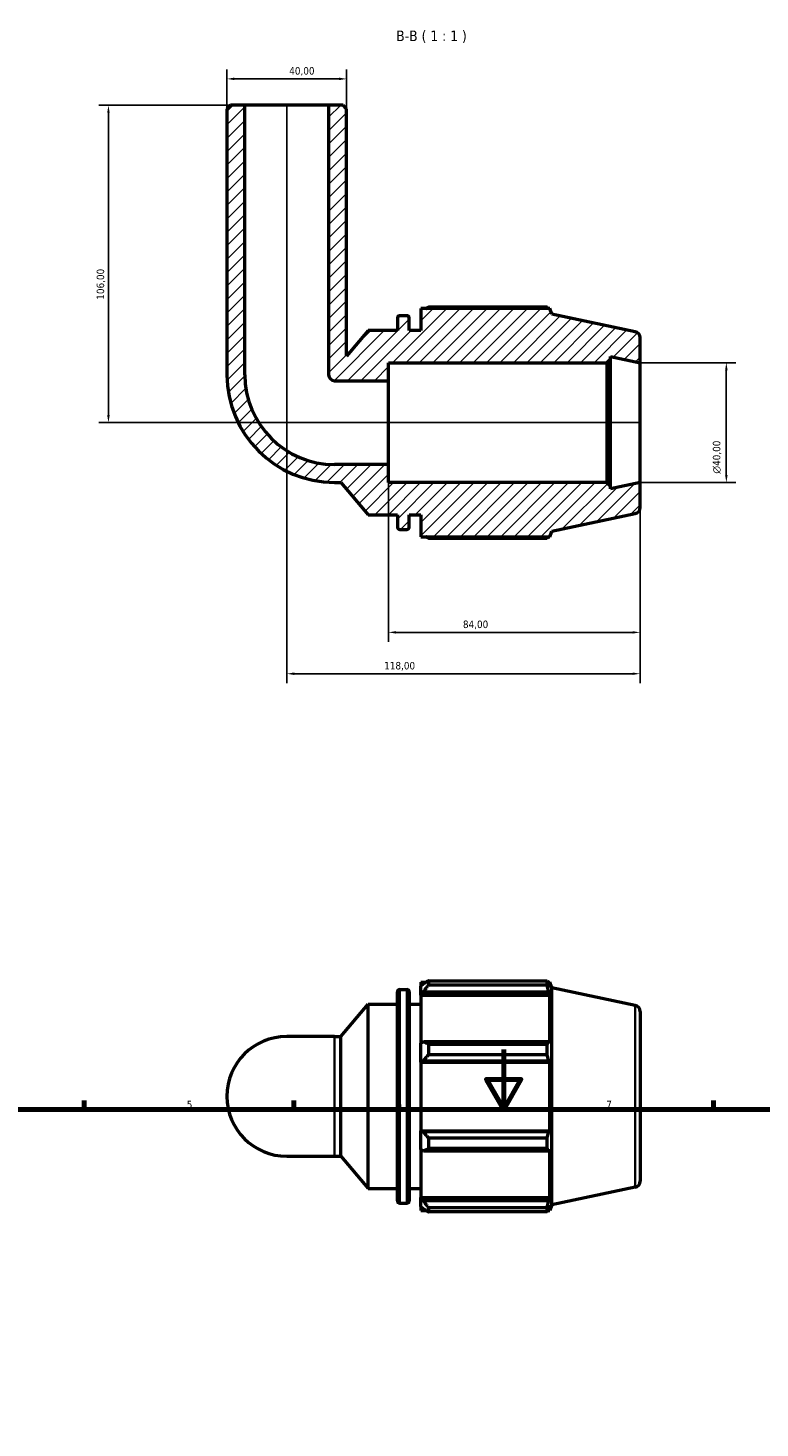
# Model space of a CAD drawing. Header units: millimetres. Extents: x 0 to 931, y 0 to 935.
# Tile 5 of 6: x 262 to 506, y 468 to 935. Entities that reach past the tile are written whole.
import ezdxf

# ---------------------------------------------------------------- set-up
doc = ezdxf.new("R2010")
doc.units = ezdxf.units.MM
for name, color, linetype, lineweight in [('Border (ISO)', 7, 'Continuous', 70), ('Dimension (ISO)', 7, 'Continuous', 25), ('Hatch (ISO)', 7, 'Continuous', 18), ('Symbol (ISO)', 7, 'Continuous', 25), ('Visible (ISO)', 7, 'Continuous', 50), ('Visible Narrow (ISO)', 7, 'Continuous', 35)]:
    doc.layers.add(name, color=color, linetype=linetype, lineweight=lineweight)
doc.styles.add('Label Text (ISO)', font='tahoma.ttf')
doc.styles.add('Note Text (ISO)', font='tahoma.ttf')
doc.dimstyles.new('Default (ISO)', dxfattribs={"dimtxt": 2.5, "dimasz": 2.5, "dimexe": 3.175, "dimexo": 0, "dimgap": 0.762, "dimtad": 1, "dimrnd": 1e-08, "dimzin": 0, "dimtxsty": 'Note Text (ISO)', "dimcen": 0.09, "dimdle": 10, "dimclrd": 256, "dimclre": 256, "dimclrt": 256, "dimazin": 0, "dimtfac": 1.40208, "dimtmove": 0, "dimatfit": 3, "dimfxl": 1, "dimtolj": 1, "dimtzin": 0, "dimlwd": -1, "dimlwe": -1, "dimarcsym": 0})

# ---------------------------------------------------------------- blocks, each defined once
blk = doc.blocks.new('Borders Default Border')
at = {"layer": 'Border (ISO)'}
for p, q in [((280.33, 574), (280.33, 576.9)), ((350.42, 574), (350.42, 576.9)), ((490.58, 574), (490.58, 576.9))]:
    blk.add_line(p, q, dxfattribs=at)
at = {"layer": 'Border (ISO)', "flags": 128}
for points in [[(420.5, 594), (420.5, 574), (414.73, 584), (426.27, 584), (420.5, 574)], [(20, 20), (20, 574), (821, 574), (821, 20), (20, 20)]]:
    blk.add_lwpolyline(points, dxfattribs=at)
at = {"layer": 'Border (ISO)', "color": 232, "true_color": 0xca0064, "char_height": 2.5, "attachment_point": 7, "style": 'Note Text (ISO)'}
for s, insert in [('5', (314.64, 574.35)), ('6', (384.66, 574.35)), ('7', (454.77, 574.4))]:
    blk.add_mtext(s, dxfattribs=dict(at, insert=insert))
blk = doc.blocks.new('*D7')
at = {"layer": 'Defpoints', "color": 0, "transparency": 16777216}
for p in [(466.03, 823.35), (466.03, 783.35), (494.86, 783.35)]:
    blk.add_point(p, dxfattribs=at)
at = {"layer": 'Dimension (ISO)', "transparency": 16777216}
for p, q in [((466.03, 823.35), (498.04, 823.35)), ((494.86, 820.85), (494.86, 785.85)), ((466.03, 783.35), (498.04, 783.35))]:
    blk.add_line(p, q, dxfattribs=at)
for points in [[(494.45, 820.85), (495.28, 820.85), (494.86, 823.35)], [(494.45, 785.85), (495.28, 785.85), (494.86, 783.35)]]:
    blk.add_solid(points, dxfattribs=at)
at = {"layer": 'Dimension (ISO)', "color": 232, "true_color": 0xca0064, "transparency": 16777216, "insert": (490.34, 786.3), "char_height": 2.5, "attachment_point": 1, "rotation": 90, "style": 'Note Text (ISO)'}
blk.add_mtext('\\A1;\\fAIGDT|b0|i0;\\H2.5000;\\ln\\fTahoma|b0|i0;\\H2.5000;40,00', dxfattribs=at)
blk = doc.blocks.new('*D8')
at = {"layer": 'Defpoints', "color": 0, "transparency": 16777216}
for p in [(382.03, 789.35), (466.03, 783.35), (382.03, 733.3)]:
    blk.add_point(p, dxfattribs=at)
at = {"layer": 'Dimension (ISO)', "transparency": 16777216}
for p, q in [((382.03, 789.35), (382.03, 730.12)), ((466.03, 783.35), (466.03, 730.12)), ((463.53, 733.3), (384.53, 733.3))]:
    blk.add_line(p, q, dxfattribs=at)
for points in [[(384.53, 733.71), (384.53, 732.88), (382.03, 733.3)], [(463.53, 733.71), (463.53, 732.88), (466.03, 733.3)]]:
    blk.add_solid(points, dxfattribs=at)
at = {"layer": 'Dimension (ISO)', "color": 232, "true_color": 0xca0064, "transparency": 16777216, "insert": (406.89, 737.24), "char_height": 2.5, "attachment_point": 1, "style": 'Note Text (ISO)'}
blk.add_mtext('\\A1;84,00', dxfattribs=at)
blk = doc.blocks.new('*D9')
at = {"layer": 'Defpoints', "color": 0, "transparency": 16777216}
for p in [(348.03, 909.35), (466.03, 783.35), (348.03, 719.48)]:
    blk.add_point(p, dxfattribs=at)
at = {"layer": 'Dimension (ISO)', "transparency": 16777216}
for p, q in [((348.03, 909.35), (348.03, 716.31)), ((466.03, 783.35), (466.03, 716.31)), ((463.53, 719.48), (350.53, 719.48))]:
    blk.add_line(p, q, dxfattribs=at)
for points in [[(350.53, 719.9), (350.53, 719.07), (348.03, 719.48)], [(463.53, 719.9), (463.53, 719.07), (466.03, 719.48)]]:
    blk.add_solid(points, dxfattribs=at)
at = {"layer": 'Dimension (ISO)', "color": 232, "true_color": 0xca0064, "transparency": 16777216, "insert": (380.58, 723.42), "char_height": 2.5, "attachment_point": 1, "style": 'Note Text (ISO)'}
blk.add_mtext('\\A1;118,00', dxfattribs=at)
blk = doc.blocks.new('*D10')
at = {"layer": 'Defpoints', "color": 0, "transparency": 16777216}
for p in [(368.03, 918.15), (328.03, 908.15), (368.03, 908.15)]:
    blk.add_point(p, dxfattribs=at)
at = {"layer": 'Dimension (ISO)', "transparency": 16777216}
for p, q in [((328.03, 908.15), (328.03, 921.33)), ((368.03, 908.15), (368.03, 921.33)), ((330.53, 918.15), (365.53, 918.15))]:
    blk.add_line(p, q, dxfattribs=at)
for points in [[(330.53, 918.57), (330.53, 917.74), (328.03, 918.15)], [(365.53, 918.57), (365.53, 917.74), (368.03, 918.15)]]:
    blk.add_solid(points, dxfattribs=at)
at = {"layer": 'Dimension (ISO)', "color": 232, "true_color": 0xca0064, "transparency": 16777216, "insert": (348.86, 922.09), "char_height": 2.5, "attachment_point": 1, "style": 'Note Text (ISO)'}
blk.add_mtext('\\A1;40,00', dxfattribs=at)
blk = doc.blocks.new('*D12')
at = {"layer": 'Defpoints', "color": 0, "transparency": 16777216}
for p in [(334.03, 909.35), (288.48, 803.35), (466.03, 803.35)]:
    blk.add_point(p, dxfattribs=at)
at = {"layer": 'Dimension (ISO)', "transparency": 16777216}
for p, q in [((334.03, 909.35), (285.3, 909.35)), ((288.48, 906.85), (288.48, 805.85)), ((466.03, 803.35), (285.3, 803.35))]:
    blk.add_line(p, q, dxfattribs=at)
for points in [[(288.06, 906.85), (288.89, 906.85), (288.48, 909.35)], [(288.06, 805.85), (288.89, 805.85), (288.48, 803.35)]]:
    blk.add_solid(points, dxfattribs=at)
at = {"layer": 'Dimension (ISO)', "color": 232, "true_color": 0xca0064, "transparency": 16777216, "insert": (284.54, 844.4), "char_height": 2.5, "attachment_point": 1, "rotation": 90, "style": 'Note Text (ISO)'}
blk.add_mtext('\\A1;106,00', dxfattribs=at)

msp = doc.modelspace()

# ---------------------------------------------------------------- hatches: boundary and pattern name
at = {"layer": 'Hatch (ISO)'}
h = msp.add_hatch(dxfattribs=at)
h.set_pattern_fill('ANSI31', color=256, scale=25.4, style=0)
h.set_pattern_definition([(45, (0, 0), (-2.245064, 2.245064), [])])
edge = h.paths.add_edge_path()
edge.add_line((368.0312, 908.1535), (366.8312, 909.3535))
edge.add_line((366.8312, 909.3535), (362.0312, 909.3535))
edge.add_line((362.0312, 909.3535), (362.0312, 819.3535))
edge.add_ellipse((364.0312, 819.3535), major_axis=(-2, 0), ratio=1, start_angle=0, end_angle=90)
edge.add_line((364.0312, 817.3535), (382.0312, 817.3535))
edge.add_line((382.0312, 817.3535), (382.0312, 823.3535))
edge.add_line((382.0312, 823.3535), (454.9979, 823.3535))
edge.add_line((454.9979, 823.3535), (456.1979, 824.5535))
edge.add_line((456.1979, 824.5535), (456.1979, 825.4436))
edge.add_line((456.1979, 825.4436), (466.0312, 823.3535))
edge.add_line((466.0312, 823.3535), (466.0312, 831.7339))
edge.add_ellipse((464.0312, 831.7339), major_axis=(2, 0), ratio=1, start_angle=0, end_angle=78)
edge.add_line((464.447, 833.6902), (436.5312, 839.6239))
edge.add_line((436.5312, 839.6239), (435.927, 841.4835))
edge.add_line((435.927, 841.4835), (392.8712, 841.4835))
edge.add_line((392.8712, 841.4835), (392.8712, 834.1035))
edge.add_line((392.8712, 834.1035), (388.9379, 834.1035))
edge.add_line((388.9379, 834.1035), (388.9379, 838.2235))
edge.add_ellipse((388.1379, 838.2235), major_axis=(0.8, 0), ratio=1, start_angle=0, end_angle=90)
edge.add_line((388.1379, 839.0235), (385.8046, 839.0235))
edge.add_ellipse((385.8046, 838.2235), major_axis=(0, 0.8), ratio=1, start_angle=0, end_angle=90)
edge.add_line((385.0046, 838.2235), (385.0046, 834.1035))
edge.add_line((385.0046, 834.1035), (375.1712, 834.1035))
edge.add_line((375.1712, 834.1035), (368.0312, 825.5943))
edge.add_line((368.0312, 825.5943), (368.0312, 908.1535))
edge = h.paths.add_edge_path()
edge.add_line((329.2312, 909.3535), (328.0312, 908.1535))
edge.add_line((328.0312, 908.1535), (328.0312, 819.3535))
edge.add_ellipse((364.0312, 819.3535), major_axis=(-36, 0), ratio=1, start_angle=0, end_angle=90)
edge.add_line((364.0312, 783.3535), (366.1509, 783.3535))
edge.add_line((366.1509, 783.3535), (375.1712, 772.6035))
edge.add_line((375.1712, 772.6035), (385.0046, 772.6035))
edge.add_line((385.0046, 772.6035), (385.0046, 768.4835))
edge.add_ellipse((385.8046, 768.4835), major_axis=(-0.8, 0), ratio=1, start_angle=0, end_angle=90)
edge.add_line((385.8046, 767.6835), (388.1379, 767.6835))
edge.add_ellipse((388.1379, 768.4835), major_axis=(0, -0.8), ratio=1, start_angle=0, end_angle=90)
edge.add_line((388.9379, 768.4835), (388.9379, 772.6035))
edge.add_line((388.9379, 772.6035), (392.8712, 772.6035))
edge.add_line((392.8712, 772.6035), (392.8712, 765.2235))
edge.add_line((392.8712, 765.2235), (435.927, 765.2235))
edge.add_line((435.927, 765.2235), (436.5312, 767.083))
edge.add_line((436.5312, 767.083), (464.447, 773.0167))
edge.add_ellipse((464.0312, 774.973), major_axis=(0.4158, -1.9563), ratio=1, start_angle=0, end_angle=78)
edge.add_line((466.0312, 774.973), (466.0312, 783.3535))
edge.add_line((466.0312, 783.3535), (456.1979, 781.2633))
edge.add_line((456.1979, 781.2633), (456.1979, 782.1535))
edge.add_line((456.1979, 782.1535), (454.9979, 783.3535))
edge.add_line((454.9979, 783.3535), (382.0312, 783.3535))
edge.add_line((382.0312, 783.3535), (382.0312, 789.3535))
edge.add_line((382.0312, 789.3535), (364.0312, 789.3535))
edge.add_ellipse((364.0312, 819.3535), major_axis=(0, -30), ratio=1, start_angle=270, end_angle=360, ccw=False)
edge.add_line((334.0312, 819.3535), (334.0312, 909.3535))
edge.add_line((334.0312, 909.3535), (329.2312, 909.3535))

# ---------------------------------------------------------------- linework, layer by layer
at = {"layer": 'Visible (ISO)'}
for p, q in [((329.2312, 909.3535), (328.0312, 908.1535)), ((328.0312, 908.1535), (328.0312, 819.3535)), ((334.0312, 909.3535), (329.2312, 909.3535)), ((334.0312, 819.3535), (334.0312, 909.3535)), ((362.0312, 909.3535), (334.0312, 909.3535)), ((366.8312, 909.3535), (362.0312, 909.3535)), ((362.0312, 909.3535), (362.0312, 819.3535)), ((368.0312, 908.1535), (366.8312, 909.3535)), ((368.0312, 825.5943), (368.0312, 908.1535)), ((434.9945, 841.9315), (395.3312, 841.9315)), ((385.0046, 838.2235), (385.0046, 834.1035)), ((388.1379, 839.0235), (385.8046, 839.0235)), ((388.9379, 834.1035), (388.9379, 838.2235)), ((435.927, 841.4835), (392.8712, 841.4835)), ((392.8712, 841.4835), (392.8712, 834.1035)), ((436.5312, 839.6239), (435.927, 841.4835)), ((464.447, 833.6902), (436.5312, 839.6239)), ((375.1712, 834.1035), (368.0312, 825.5943)), ((385.0046, 834.1035), (375.1712, 834.1035)), ((392.8712, 834.1035), (388.9379, 834.1035)), ((466.0312, 823.3535), (466.0312, 831.7339)), ((382.0312, 817.3535), (382.0312, 823.3535)), ((382.0312, 823.3535), (454.9979, 823.3535)), ((454.9979, 823.3535), (456.1979, 824.5535)), ((454.9979, 823.3535), (454.9979, 783.3535)), ((456.1979, 824.5535), (456.1979, 825.4436)), ((456.1979, 825.4436), (466.0312, 823.3535)), ((456.1979, 782.1535), (456.1979, 824.5535)), ((466.0312, 783.3535), (466.0312, 823.3535)), ((364.0312, 817.3535), (382.0312, 817.3535)), ((382.0312, 789.3535), (382.0312, 817.3535)), ((382.0312, 789.3535), (364.0312, 789.3535)), ((382.0312, 783.3535), (382.0312, 789.3535)), ((364.0312, 783.3535), (366.1509, 783.3535)), ((366.1509, 783.3535), (375.1712, 772.6035)), ((454.9979, 783.3535), (382.0312, 783.3535)), ((456.1979, 782.1535), (454.9979, 783.3535)), ((466.0312, 783.3535), (456.1979, 781.2633)), ((456.1979, 781.2633), (456.1979, 782.1535)), ((466.0312, 774.973), (466.0312, 783.3535)), ((375.1712, 772.6035), (385.0046, 772.6035)), ((385.0046, 772.6035), (385.0046, 768.4835)), ((388.9379, 768.4835), (388.9379, 772.6035)), ((388.9379, 772.6035), (392.8712, 772.6035)), ((392.8712, 772.6035), (392.8712, 765.2235)), ((436.5312, 767.083), (464.447, 773.0167)), ((385.8046, 767.6835), (388.1379, 767.6835)), ((435.927, 765.2235), (436.5312, 767.083)), ((392.8712, 765.2235), (435.927, 765.2235)), ((395.3312, 764.7754), (434.9945, 764.7754)), ((385.0046, 543.4706), (385.0046, 613.2106)), ((385.8046, 614.0106), (388.1379, 614.0106)), ((388.9379, 613.2106), (388.9379, 543.4706)), ((392.8712, 616.4706), (392.8712, 615.0969)), ((392.8712, 616.4706), (394.6166, 616.4706)), ((393.6912, 615.8789), (392.8712, 615.0969)), ((392.8712, 612.526), (392.8712, 615.0969)), ((392.8712, 612.526), (393.6912, 613.2534)), ((392.8712, 612.1624), (392.8712, 612.526)), ((393.6912, 613.2534), (435.5274, 613.2534)), ((395.3312, 616.9187), (395.3312, 615.4361)), ((395.3312, 616.9187), (434.9945, 616.9187)), ((434.9945, 615.4361), (395.3312, 615.4361)), ((434.9945, 615.4361), (434.9945, 616.9187)), ((435.2267, 616.4706), (435.927, 616.4706)), ((435.927, 614.7059), (435.5274, 615.8789)), ((435.5274, 613.2534), (435.927, 612.1624)), ((436.5312, 614.611), (435.927, 616.4706)), ((435.927, 614.7059), (435.927, 616.4706)), ((436.5312, 542.0702), (436.5312, 614.611)), ((464.447, 608.6774), (436.5312, 614.611)), ((366.1509, 598.3406), (375.1712, 609.0906)), ((375.1712, 547.5906), (375.1712, 609.0906)), ((375.1712, 609.0906), (385.0046, 609.0906)), ((388.9379, 609.0906), (392.8712, 609.0906)), ((392.8712, 612.1624), (392.8712, 596.1364)), ((392.8712, 612.1624), (435.927, 612.1624)), ((435.927, 595.9471), (435.927, 612.1624)), ((466.0312, 606.7211), (466.0312, 549.9602)), ((364.0312, 598.3406), (348.0312, 598.3406)), ((364.0312, 598.3406), (366.1509, 598.3406)), ((366.1509, 558.3406), (366.1509, 598.3406)), ((393.6912, 596.5151), (392.8712, 596.1364)), ((392.8712, 589.9298), (392.8712, 596.1364)), ((435.5274, 596.5151), (393.6912, 596.5151)), ((395.3312, 595.8028), (395.3312, 592.2235)), ((395.3312, 595.8028), (434.9945, 595.8028)), ((434.9945, 592.2235), (434.9945, 595.8028)), ((435.927, 595.9471), (435.5274, 596.5151)), ((392.8712, 589.9298), (393.6912, 590.1764)), ((392.8712, 589.8065), (392.8712, 589.9298)), ((392.8712, 589.8065), (392.8712, 566.8747)), ((392.8712, 589.8065), (435.927, 589.8065)), ((393.6912, 590.1764), (435.5274, 590.1764)), ((434.9945, 592.2235), (395.3312, 592.2235)), ((435.5274, 590.1764), (435.927, 589.8065)), ((435.927, 566.8747), (435.927, 589.8065)), ((392.8712, 566.7514), (392.8712, 566.8747)), ((392.8712, 566.8747), (435.927, 566.8747)), ((392.8712, 560.5448), (392.8712, 566.7514)), ((393.6912, 566.5048), (392.8712, 566.7514)), ((435.5274, 566.5048), (393.6912, 566.5048)), ((435.927, 566.8747), (435.5274, 566.5048)), ((395.3312, 564.4578), (395.3312, 560.8785)), ((395.3312, 564.4578), (434.9945, 564.4578)), ((434.9945, 560.8785), (434.9945, 564.4578)), ((348.0312, 558.3406), (364.0312, 558.3406)), ((364.0312, 558.3406), (366.1509, 558.3406)), ((366.1509, 558.3406), (375.1712, 547.5906)), ((392.8712, 560.5448), (393.6912, 560.1662)), ((392.8712, 560.5448), (392.8712, 544.5189)), ((393.6912, 560.1662), (435.5274, 560.1662)), ((434.9945, 560.8785), (395.3312, 560.8785)), ((435.5274, 560.1662), (435.927, 560.7342)), ((435.927, 544.5189), (435.927, 560.7342)), ((375.1712, 547.5906), (385.0046, 547.5906)), ((388.9379, 547.5906), (392.8712, 547.5906)), ((464.447, 548.0039), (436.5312, 542.0702)), ((385.8046, 542.6706), (388.1379, 542.6706)), ((392.8712, 544.1552), (392.8712, 544.5189)), ((392.8712, 544.5189), (435.927, 544.5189)), ((392.8712, 541.5844), (392.8712, 544.1552)), ((393.6912, 543.4279), (392.8712, 544.1552)), ((435.5274, 543.4279), (393.6912, 543.4279)), ((435.927, 544.5189), (435.5274, 543.4279)), ((392.8712, 541.5844), (393.6912, 540.8023)), ((392.8712, 541.5844), (392.8712, 540.2106)), ((392.8712, 540.2106), (394.6166, 540.2106)), ((395.3312, 541.2452), (395.3312, 539.7626)), ((395.3312, 541.2452), (434.9945, 541.2452)), ((434.9945, 539.7626), (395.3312, 539.7626)), ((434.9945, 539.7626), (434.9945, 541.2452)), ((435.2267, 540.2106), (435.927, 540.2106)), ((435.5274, 540.8023), (435.927, 541.9754)), ((436.5312, 542.0702), (435.927, 540.2106)), ((435.927, 540.2106), (435.927, 541.9754))]:
    msp.add_line(p, q, dxfattribs=at)
for centre, radius, start, end in [((385.8046, 838.2235), 0.8, 90, 180), ((388.1379, 838.2235), 0.8, 0, 90), ((464.0312, 831.7339), 2, 0, 78), ((364.0312, 819.3535), 36, 180, 270), ((364.0312, 819.3535), 30, 180, 270), ((364.0312, 819.3535), 2, 180, 270), ((464.0312, 774.973), 2, 282, 0), ((385.8046, 768.4835), 0.8, 180, 270), ((388.1379, 768.4835), 0.8, 270, 0), ((385.8046, 613.2106), 0.8, 90, 180), ((388.1379, 613.2106), 0.8, 0, 90), ((464.0312, 606.7211), 2, 0, 78), ((348.0312, 578.3406), 20, 90, 270), ((464.0312, 549.9602), 2, 282, 0), ((385.8046, 543.4706), 0.8, 180, 270), ((388.1379, 543.4706), 0.8, 270, 0)]:
    msp.add_arc(centre, radius, start, end, dxfattribs=at)
for points, weights in [([(394.6166, 841.4835), (394.9679, 841.7055), (395.3312, 841.9315)], [1.0129020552, 1.01521964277, 1.01739177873]), ([(435.2267, 841.4835), (435.1125, 841.7055), (434.9945, 841.9315)], [1.00094568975, 1.00054685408, 1]), ([(395.3312, 764.7754), (394.9679, 765.0014), (394.6166, 765.2235)], [1.01739177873, 1.01521964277, 1.0129020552]), ([(434.9945, 764.7754), (435.1125, 765.0014), (435.2267, 765.2235)], [1, 1.00054685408, 1.00094568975]), ([(395.3312, 616.9187), (394.4784, 616.3882), (393.6912, 615.8789)], [1.01739177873, 1.01230769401, 1.00642677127]), ([(393.6912, 613.2534), (394.4784, 614.3225), (395.3312, 615.4361)], [1.00642677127, 1.01230769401, 1.01739177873]), ([(434.9945, 616.9187), (435.2716, 616.3882), (435.5274, 615.8789)], [1, 1.00128459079, 1.00175240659]), ([(435.5274, 613.2534), (435.2716, 614.3225), (434.9945, 615.4361)], [1.00175240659, 1.00128459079, 1]), ([(395.3312, 595.8028), (394.4784, 596.1662), (393.6912, 596.5151)], [1.01739177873, 1.01230769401, 1.00642677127]), ([(434.9945, 595.8028), (435.2716, 596.1662), (435.5274, 596.5151)], [1, 1.00128459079, 1.00175240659]), ([(393.6912, 590.1764), (394.4784, 591.1791), (395.3312, 592.2235)], [1.00642677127, 1.01230769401, 1.01739177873]), ([(435.5274, 590.1764), (435.2716, 591.1791), (434.9945, 592.2235)], [1.0017524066, 1.0012845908, 1]), ([(395.3312, 564.4578), (394.4784, 565.5022), (393.6912, 566.5048)], [1.01739177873, 1.01230769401, 1.00642677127]), ([(434.9945, 564.4578), (435.2716, 565.5022), (435.5274, 566.5048)], [1, 1.0012845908, 1.0017524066]), ([(393.6912, 560.1662), (394.4784, 560.5151), (395.3312, 560.8785)], [1.00642677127, 1.01230769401, 1.01739177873]), ([(435.5274, 560.1662), (435.2716, 560.5151), (434.9945, 560.8785)], [1.00175240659, 1.0012845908, 1]), ([(395.3312, 541.2452), (394.4784, 542.3588), (393.6912, 543.4279)], [1.01739177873, 1.01230769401, 1.00642677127]), ([(434.9945, 541.2452), (435.2716, 542.3588), (435.5274, 543.4279)], [1, 1.00128459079, 1.00175240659]), ([(393.6912, 540.8023), (394.4784, 540.2931), (395.3312, 539.7626)], [1.00642677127, 1.01230769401, 1.01739177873]), ([(435.5274, 540.8023), (435.2716, 540.2931), (434.9945, 539.7626)], [1.00175240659, 1.00128459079, 1])]:
    msp.add_rational_spline(points, weights, degree=2, dxfattribs=at)
at = {"layer": 'Visible Narrow (ISO)'}
for p, q in [((385.8046, 613.5715), (385.8046, 543.1098)), ((388.1379, 543.1098), (388.1379, 613.5715)), ((464.447, 548.3774), (464.447, 608.3039)), ((364.0312, 558.5869), (364.0312, 598.0944))]:
    msp.add_line(p, q, dxfattribs=at)

# ---------------------------------------------------------------- block references
msp.add_blockref('Borders Default Border', (0, 0))

# ---------------------------------------------------------------- texts
at = {"layer": 'Symbol (ISO)', "insert": (384.5923, 930.1457), "char_height": 3.5, "attachment_point": 7, "style": 'Label Text (ISO)'}
msp.add_mtext('B-B ( 1 : 1 )', dxfattribs=at)

# ---------------------------------------------------------------- dimensions: what is measured, and where the dimension line sits
at = {"layer": 'Dimension (ISO)'}
for base, p1, p2, angle, picture, middle in [((368.0312, 918.1535), (328.0312, 908.1535), (368.0312, 908.1535), 180, '*D10', (353.0312, 918.1535)), ((288.4755, 803.3535), (334.0312, 909.3535), (466.0312, 803.3535), 270, '*D12', (288.4755, 849.3535)), ((348.0312, 719.4843), (466.0312, 783.3535), (348.0312, 909.3535), 180, '*D9', (385.5312, 719.4843)), ((382.0312, 733.2963), (466.0312, 783.3535), (382.0312, 789.3535), 180, '*D8', (411.0312, 733.2963))]:
    dim = msp.add_linear_dim(base=base, p1=p1, p2=p2, angle=angle, dimstyle='Default (ISO)', override={"dimdec": 2, "dimtp": 0, "dimtm": 0, "dimtdec": 2, "dimtofl": 0, "dimatfit": 1}, dxfattribs=at)
    dim.commit()
    dim.dimension.update_dxf_attribs({"geometry": picture, "text_midpoint": middle, "dimtype": 160})
dim = msp.add_linear_dim(base=(494.8627, 783.3535), p1=(466.0312, 823.3535), p2=(466.0312, 783.3535), angle=90, text='\\fAIGDT|b0|i0;\\H2.5000;\\ln\\fTahoma|b0|i0;\\H2.5000;<>', dimstyle='Default (ISO)', override={"dimdec": 2, "dimtp": 0, "dimtm": 0, "dimtdec": 2, "dimtofl": 0, "dimatfit": 1}, dxfattribs=at)
dim.commit()
dim.dimension.update_dxf_attribs({"geometry": '*D7', "text_midpoint": (494.8627, 791.8535), "dimtype": 160})

doc.saveas('drawing.dxf')
